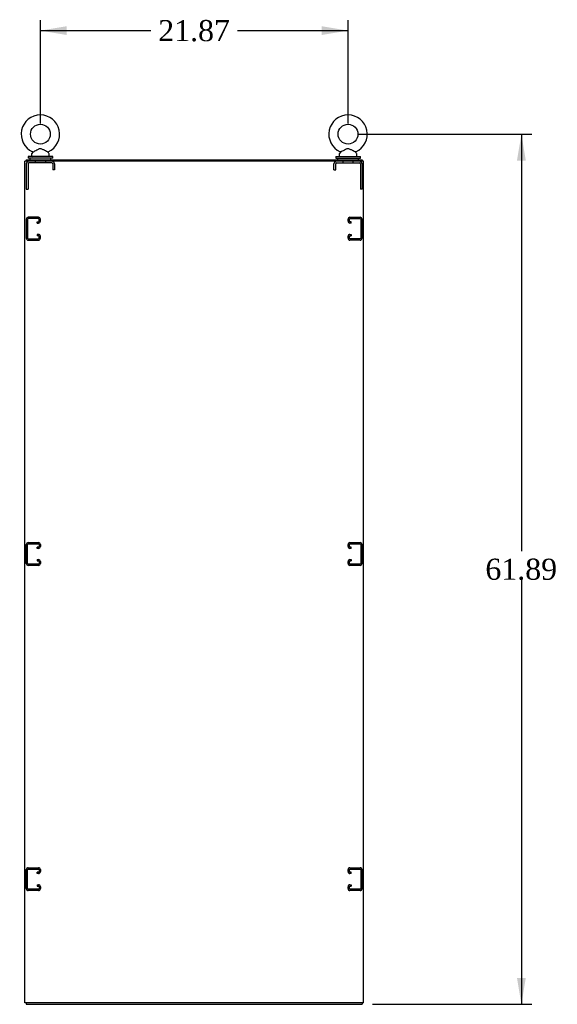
# Model space of a CAD drawing. Header units: inches. Extents: x 1 to 299, y -2 to 199.
# Tile 11 of 12: x 190 to 229, y 68 to 138. Entities that reach past the tile are written whole.
import ezdxf
from ezdxf.enums import TextEntityAlignment as Align
from ezdxf.lldxf.tags import DXFTag

# ---------------------------------------------------------------- set-up
doc = ezdxf.new("R2010")
doc.units = ezdxf.units.IN
doc.header["$MEASUREMENT"] = 0
for name, color, linetype in [('COM50677-2', 7, 'Continuous'), ('COM53964-1', 7, 'Continuous'), ('COM56670-1', 7, 'Continuous'), ('COM71209-1', 7, 'Continuous'), ('COM71210-1', 7, 'Continuous'), ('Default', 7, 'Continuous'), ('SCS86414', 7, 'Continuous'), ('WAF25377', 7, 'Continuous'), ('WAM254785', 7, 'Continuous')]:
    doc.layers.add(name, color=color, linetype=linetype)
doc.styles.add('SEACAD_Times_New_Roman', font='times.ttf')
tags = doc.linetypes.add('HIDDEN2', pattern=[0.1875, 0.125, -0.0625]).pattern_tags.tags
tags[6:7] = [DXFTag(74, 4), DXFTag(75, 0), DXFTag(340, '0'), DXFTag(46, 0.0), DXFTag(50, 0.0), DXFTag(44, 0.0), DXFTag(45, 0.0)]
tags[4:5] = [DXFTag(74, 4), DXFTag(75, 0), DXFTag(340, '0'), DXFTag(46, 0.0), DXFTag(50, 0.0), DXFTag(44, 0.0), DXFTag(45, 0.0)]
doc.dimstyles.new('HAMMOND_(STH_-_300x200)', dxfattribs={"dimtxt": 1.5, "dimasz": 1.875, "dimexe": 0.75, "dimexo": 0.75, "dimgap": 0.375, "dimtad": 0, "dimtih": 1, "dimtoh": 1, "dimzin": 0, "dimdsep": 46, "dimtxsty": 'SEACAD_Times_New_Roman', "dimblk1": '_SE_FILLED', "dimblk2": '_SE_FILLED', "dimsah": 1, "dimcen": 0.75, "dimadec": 0, "dimazin": 0, "dimtfac": 0.8, "dimtofl": 0, "dimtmove": 0, "dimatfit": 3, "dimfxl": 1, "dimtolj": 1, "dimtzin": 0, "dimarcsym": 0})

# ---------------------------------------------------------------- blocks, each defined once
blk = doc.blocks.new('SE5')
at = {"layer": 'COM50677-2', "color": 7, "linetype": 'HIDDEN2'}
for p, q in [((190.95, 127.844), (190.95, 126.029)), ((191.075, 127.844), (191.075, 126.029)), ((192.765, 127.904), (191.135, 127.904)), ((191.575, 128.029), (191.575, 127.904)), ((192.325, 127.904), (192.325, 128.029)), ((192.825, 127.844), (192.825, 127.404)), ((192.95, 127.844), (192.95, 127.404)), ((212.82, 127.404), (212.82, 127.844)), ((212.945, 127.404), (212.945, 127.844)), ((213.005, 127.904), (214.635, 127.904)), ((213.445, 128.029), (213.445, 127.904)), ((214.195, 127.904), (214.195, 128.029)), ((214.695, 127.844), (214.695, 126.029)), ((214.82, 127.844), (214.82, 126.029)), ((192.95, 127.404), (192.825, 127.404)), ((212.82, 127.404), (212.945, 127.404)), ((190.95, 126.029), (191.075, 126.029)), ((214.82, 126.029), (214.695, 126.029))]:
    blk.add_line(p, q, dxfattribs=at)
for centre, radius, start, end in [((191.135, 127.844), 0.185, 90, 180), ((191.135, 127.844), 0.06, 90, 180), ((192.765, 127.844), 0.185, 0, 90), ((192.765, 127.844), 0.06, 0, 90), ((213.005, 127.844), 0.185, 90, 180), ((213.005, 127.844), 0.06, 90, 180), ((214.635, 127.844), 0.185, 0, 90), ((214.635, 127.844), 0.06, 0, 90)]:
    blk.add_arc(centre, radius, start, end, dxfattribs=at)
at = {"layer": 'COM53964-1', "color": 7, "linetype": 'HIDDEN2'}
for p, q in [((191.812, 124.038), (191.088, 124.038)), ((213.958, 124.038), (214.682, 124.038)), ((190.95, 123.9), (190.95, 122.551)), ((191.045, 123.475), (190.95, 123.475)), ((191.045, 123.9), (191.045, 122.551)), ((191.812, 123.943), (191.088, 123.943)), ((191.729, 123.719), (191.812, 123.719)), ((191.729, 123.624), (191.729, 123.719)), ((191.729, 123.624), (191.812, 123.624)), ((191.855, 123.762), (191.855, 123.9)), ((191.95, 123.762), (191.95, 123.9)), ((213.82, 123.762), (213.82, 123.9)), ((213.915, 123.762), (213.915, 123.9)), ((213.958, 123.943), (214.682, 123.943)), ((214.041, 123.719), (213.958, 123.719)), ((214.041, 123.624), (213.958, 123.624)), ((214.041, 123.624), (214.041, 123.719)), ((214.725, 123.9), (214.725, 122.551)), ((214.82, 123.475), (214.725, 123.475)), ((214.82, 123.9), (214.82, 122.551)), ((190.95, 122.975), (191.045, 122.975)), ((191.812, 122.827), (191.729, 122.827)), ((191.729, 122.827), (191.729, 122.732)), ((191.812, 122.732), (191.729, 122.732)), ((191.855, 122.551), (191.855, 122.689)), ((191.95, 122.551), (191.95, 122.689)), ((213.82, 122.551), (213.82, 122.689)), ((213.915, 122.551), (213.915, 122.689)), ((213.958, 122.827), (214.041, 122.827)), ((213.958, 122.732), (214.041, 122.732)), ((214.041, 122.827), (214.041, 122.732)), ((214.725, 122.975), (214.82, 122.975)), ((191.088, 122.508), (191.812, 122.508)), ((191.088, 122.413), (191.812, 122.413)), ((214.682, 122.508), (213.958, 122.508)), ((214.682, 122.413), (213.958, 122.413)), ((191.088, 100.908), (191.812, 100.908)), ((213.958, 100.908), (214.682, 100.908)), ((190.95, 99.421), (190.95, 100.77)), ((191.045, 100.345), (190.95, 100.345)), ((191.045, 99.421), (191.045, 100.77)), ((191.088, 100.813), (191.812, 100.813)), ((191.812, 100.589), (191.729, 100.589)), ((191.729, 100.494), (191.729, 100.589)), ((191.812, 100.494), (191.729, 100.494)), ((191.855, 100.77), (191.855, 100.632)), ((191.95, 100.77), (191.95, 100.632)), ((213.82, 100.632), (213.82, 100.77)), ((213.915, 100.632), (213.915, 100.77)), ((213.958, 100.813), (214.682, 100.813)), ((214.041, 100.589), (213.958, 100.589)), ((214.041, 100.494), (213.958, 100.494)), ((214.041, 100.494), (214.041, 100.589)), ((214.725, 100.77), (214.725, 99.421)), ((214.82, 100.345), (214.725, 100.345)), ((214.82, 100.77), (214.82, 99.421)), ((190.95, 99.845), (191.045, 99.845)), ((191.729, 99.697), (191.812, 99.697)), ((191.729, 99.697), (191.729, 99.602)), ((191.729, 99.602), (191.812, 99.602)), ((191.855, 99.559), (191.855, 99.421)), ((191.95, 99.559), (191.95, 99.421)), ((213.82, 99.421), (213.82, 99.559)), ((213.915, 99.421), (213.915, 99.559)), ((213.958, 99.697), (214.041, 99.697)), ((213.958, 99.602), (214.041, 99.602)), ((214.041, 99.697), (214.041, 99.602)), ((214.725, 99.845), (214.82, 99.845)), ((191.812, 99.378), (191.088, 99.378)), ((191.812, 99.283), (191.088, 99.283)), ((214.682, 99.378), (213.958, 99.378)), ((214.682, 99.283), (213.958, 99.283)), ((191.088, 77.778), (191.812, 77.778)), ((213.958, 77.778), (214.682, 77.778)), ((190.95, 76.291), (190.95, 77.64)), ((191.045, 77.215), (190.95, 77.215)), ((191.045, 76.291), (191.045, 77.64)), ((191.088, 77.683), (191.812, 77.683)), ((191.812, 77.459), (191.729, 77.459)), ((191.729, 77.364), (191.729, 77.459)), ((191.812, 77.364), (191.729, 77.364)), ((191.855, 77.64), (191.855, 77.502)), ((191.95, 77.64), (191.95, 77.502)), ((213.82, 77.502), (213.82, 77.64)), ((213.915, 77.502), (213.915, 77.64)), ((213.958, 77.683), (214.682, 77.683)), ((214.041, 77.459), (213.958, 77.459)), ((214.041, 77.364), (213.958, 77.364)), ((214.041, 77.364), (214.041, 77.459)), ((214.725, 77.64), (214.725, 76.291)), ((214.82, 77.215), (214.725, 77.215)), ((214.82, 77.64), (214.82, 76.291)), ((190.95, 76.715), (191.045, 76.715)), ((191.729, 76.567), (191.812, 76.567)), ((191.729, 76.567), (191.729, 76.472)), ((191.729, 76.472), (191.812, 76.472)), ((191.855, 76.429), (191.855, 76.291)), ((191.95, 76.429), (191.95, 76.291)), ((213.82, 76.291), (213.82, 76.429)), ((213.915, 76.291), (213.915, 76.429)), ((213.958, 76.567), (214.041, 76.567)), ((213.958, 76.472), (214.041, 76.472)), ((214.041, 76.567), (214.041, 76.472)), ((214.725, 76.715), (214.82, 76.715)), ((191.812, 76.248), (191.088, 76.248)), ((191.812, 76.153), (191.088, 76.153)), ((214.682, 76.248), (213.958, 76.248)), ((214.682, 76.153), (213.958, 76.153))]:
    blk.add_line(p, q, dxfattribs=at)
for centre, radius, start, end in [((191.088, 123.9), 0.138, 90, 180), ((191.812, 123.9), 0.138, 0, 90), ((213.958, 123.9), 0.138, 90, 180), ((214.682, 123.9), 0.138, 0, 90), ((191.088, 123.9), 0.043, 90, 180), ((191.812, 123.9), 0.043, 0, 90), ((191.812, 123.762), 0.043, 270, 0), ((191.812, 123.762), 0.138, 270, 0), ((213.958, 123.762), 0.138, 180, 270), ((213.958, 123.9), 0.043, 90, 180), ((213.958, 123.762), 0.043, 180, 270), ((214.682, 123.9), 0.043, 0, 90), ((191.812, 122.689), 0.138, 0, 90), ((191.812, 122.689), 0.043, 0, 90), ((213.958, 122.689), 0.138, 90, 180), ((213.958, 122.689), 0.043, 90, 180), ((191.088, 122.551), 0.138, 180, 270), ((191.088, 122.551), 0.043, 180, 270), ((191.812, 122.551), 0.043, 270, 0), ((191.812, 122.551), 0.138, 270, 0), ((213.958, 122.551), 0.138, 180, 270), ((213.958, 122.551), 0.043, 180, 270), ((214.682, 122.551), 0.043, 270, 0), ((214.682, 122.551), 0.138, 270, 0), ((191.088, 100.77), 0.138, 90, 180), ((191.812, 100.77), 0.138, 0, 90), ((213.958, 100.77), 0.138, 90, 180), ((214.682, 100.77), 0.138, 0, 90), ((191.088, 100.77), 0.043, 90, 180), ((191.812, 100.77), 0.043, 0, 90), ((191.812, 100.632), 0.043, 270, 0), ((191.812, 100.632), 0.138, 270, 0), ((213.958, 100.632), 0.138, 180, 270), ((213.958, 100.77), 0.043, 90, 180), ((213.958, 100.632), 0.043, 180, 270), ((214.682, 100.77), 0.043, 0, 90), ((191.812, 99.559), 0.138, 0, 90), ((191.812, 99.559), 0.043, 0, 90), ((213.958, 99.559), 0.138, 90, 180), ((213.958, 99.559), 0.043, 90, 180), ((191.088, 99.421), 0.138, 180, 270), ((191.088, 99.421), 0.043, 180, 270), ((191.812, 99.421), 0.043, 270, 0), ((191.812, 99.421), 0.138, 270, 0), ((213.958, 99.421), 0.138, 180, 270), ((213.958, 99.421), 0.043, 180, 270), ((214.682, 99.421), 0.043, 270, 0), ((214.682, 99.421), 0.138, 270, 0), ((191.088, 77.64), 0.138, 90, 180), ((191.812, 77.64), 0.138, 0, 90), ((213.958, 77.64), 0.138, 90, 180), ((214.682, 77.64), 0.138, 0, 90), ((191.088, 77.64), 0.043, 90, 180), ((191.812, 77.64), 0.043, 0, 90), ((191.812, 77.502), 0.043, 270, 0), ((191.812, 77.502), 0.138, 270, 0), ((213.958, 77.502), 0.138, 180, 270), ((213.958, 77.64), 0.043, 90, 180), ((213.958, 77.502), 0.043, 180, 270), ((214.682, 77.64), 0.043, 0, 90), ((191.812, 76.429), 0.138, 0, 90), ((191.812, 76.429), 0.043, 0, 90), ((213.958, 76.429), 0.138, 90, 180), ((213.958, 76.429), 0.043, 90, 180), ((191.088, 76.291), 0.138, 180, 270), ((191.088, 76.291), 0.043, 180, 270), ((191.812, 76.291), 0.043, 270, 0), ((191.812, 76.291), 0.138, 270, 0), ((213.958, 76.291), 0.138, 180, 270), ((213.958, 76.291), 0.043, 180, 270), ((214.682, 76.291), 0.043, 270, 0), ((214.682, 76.291), 0.138, 270, 0)]:
    blk.add_arc(centre, radius, start, end, dxfattribs=at)
at = {"layer": 'COM56670-1', "color": 7, "linetype": 'Continuous'}
for p, q in [((190.95, 128.124), (214.82, 128.124)), ((190.95, 128.124), (190.95, 128.029)), ((214.82, 128.124), (214.82, 128.029))]:
    blk.add_line(p, q, dxfattribs=at)
at = {"layer": 'COM71209-1', "color": 7, "linetype": 'Continuous'}
for p, q in [((190.95, 68.159), (190.95, 68.064)), ((190.95, 68.064), (214.82, 68.064)), ((214.82, 68.159), (214.82, 68.064))]:
    blk.add_line(p, q, dxfattribs=at)
at = {"layer": 'COM71210-1', "color": 7, "linetype": 'Continuous'}
for p, q in [((190.998, 128.029), (190.855, 128.029)), ((190.855, 68.159), (190.855, 128.029)), ((214.772, 128.029), (190.998, 128.029)), ((214.915, 128.029), (214.772, 128.029)), ((214.915, 68.159), (214.915, 128.029)), ((190.998, 68.159), (190.855, 68.159)), ((214.772, 68.159), (190.998, 68.159)), ((214.915, 68.159), (214.772, 68.159))]:
    blk.add_line(p, q, dxfattribs=at)
at = {"layer": 'SCS86414', "color": 7, "linetype": 'Continuous'}
for p, q in [((191.325, 128.543), (191.325, 128.424)), ((191.405, 128.661), (191.339, 128.581)), ((192.561, 128.581), (192.496, 128.66)), ((192.575, 128.424), (192.575, 128.543)), ((213.195, 128.543), (213.195, 128.424)), ((213.275, 128.661), (213.209, 128.581)), ((214.431, 128.581), (214.366, 128.66)), ((214.445, 128.424), (214.445, 128.543))]:
    blk.add_line(p, q, dxfattribs=at)
for centre in [(191.95, 129.953), (213.82, 129.953)]:
    blk.add_circle(centre, 0.704, dxfattribs=at)
for centre, radius, start, end in [((191.95, 129.953), 1.367, 90, 245.97024), ((191.95, 129.953), 1.367, 293.99271, 90), ((213.82, 129.953), 1.367, 90, 245.97024), ((213.82, 129.953), 1.367, 293.99271, 90), ((191.385, 128.543), 0.06, 140.32138, 180), ((191.385, 128.424), 0.06, 180, 270), ((191.381, 128.678), 0.0292, 3.35912, 64.64024), ((192.521, 128.678), 0.03, 118.44732, 216.69379), ((192.515, 128.424), 0.06, 270, 0), ((192.515, 128.543), 0.06, 0, 39.67862), ((213.255, 128.543), 0.06, 140.32138, 180), ((213.255, 128.424), 0.06, 180, 270), ((213.251, 128.678), 0.0292, 3.35912, 64.64024), ((214.391, 128.678), 0.03, 118.44732, 216.69379), ((214.385, 128.424), 0.06, 270, 0), ((214.385, 128.543), 0.06, 0, 39.67862)]:
    blk.add_arc(centre, radius, start, end, dxfattribs=at)
for points in [[(192.497, 128.658), (192.497, 128.658), (192.479, 128.668), (192.415, 128.703), (192.368, 128.729), (192.291, 128.773), (192.263, 128.788), (192.208, 128.818), (192.18, 128.833), (192.123, 128.862), (192.093, 128.876), (192.032, 128.899), (192, 128.908), (191.936, 128.912), (191.903, 128.908), (191.84, 128.89), (191.81, 128.877), (191.722, 128.835), (191.667, 128.804), (191.561, 128.745), (191.51, 128.717), (191.434, 128.675), (191.408, 128.661), (191.403, 128.659), (191.403, 128.658), (191.403, 128.658)], [(214.367, 128.658), (214.367, 128.658), (214.349, 128.668), (214.285, 128.703), (214.238, 128.729), (214.161, 128.773), (214.133, 128.788), (214.078, 128.818), (214.05, 128.833), (213.993, 128.862), (213.963, 128.876), (213.902, 128.899), (213.87, 128.908), (213.806, 128.912), (213.773, 128.908), (213.71, 128.89), (213.68, 128.877), (213.592, 128.835), (213.537, 128.804), (213.431, 128.745), (213.38, 128.717), (213.304, 128.675), (213.278, 128.661), (213.273, 128.659), (213.273, 128.658), (213.273, 128.658)]]:
    blk.add_open_spline(points, degree=3, knots=[0.0683017, 0.0683017, 0.0683017, 0.0683017, 0.125, 0.125, 0.1875, 0.1875, 0.21875, 0.21875, 0.25, 0.25, 0.28125, 0.28125, 0.3125, 0.3125, 0.34375, 0.34375, 0.375, 0.375, 0.4375, 0.4375, 0.5, 0.5, 0.5625, 0.5625, 0.5685641, 0.5685641, 0.5685641, 0.5685641], dxfattribs=at)
at = {"layer": 'WAF25377', "color": 7, "linetype": 'Continuous'}
for p, q in [((192.825, 128.364), (191.075, 128.364)), ((191.075, 128.364), (191.075, 128.249)), ((192.825, 128.249), (191.075, 128.249)), ((192.825, 128.249), (192.825, 128.364)), ((212.945, 128.364), (214.695, 128.364)), ((212.945, 128.364), (212.945, 128.249)), ((212.945, 128.249), (214.695, 128.249)), ((214.695, 128.249), (214.695, 128.364))]:
    blk.add_line(p, q, dxfattribs=at)
at = {"layer": 'WAM254785', "color": 7, "linetype": 'Continuous'}
for p, q in [((191.2, 128.249), (191.2, 128.124)), ((192.7, 128.124), (192.7, 128.249)), ((213.07, 128.249), (213.07, 128.124)), ((214.57, 128.124), (214.57, 128.249))]:
    blk.add_line(p, q, dxfattribs=at)
blk = doc.blocks.new('DMBLK5129')
at = {"layer": 'Default', "linetype": 'Continuous'}
for points in [[(193.825, 137.629), (191.95, 137.316), (193.825, 137.004)], [(211.945, 137.629), (211.945, 137.004), (213.82, 137.316)]]:
    blk.add_hatch(color=7, dxfattribs=at).paths.add_polyline_path(points)
at = {"layer": 'Default', "color": 7, "linetype": 'Continuous'}
for p, q in [((191.95, 130.703), (191.95, 138.066)), ((213.82, 130.703), (213.82, 138.066)), ((191.95, 137.316), (199.801, 137.316)), ((205.969, 137.316), (213.82, 137.316))]:
    blk.add_line(p, q, dxfattribs=at)
at = {"layer": 'Default', "color": 7, "linetype": 'Continuous', "style": 'SEACAD_Times_New_Roman'}
blk.add_text('21.87', height=1.5, dxfattribs=at).set_placement((200.326, 138.066), align=Align.TOP_LEFT)
blk = doc.blocks.new('_SE_FILLED')
at = {"color": 0}
blk.add_line((0, 0), (-1, 0), dxfattribs=at)
blk.add_solid([(0, 0), (-1, -0.1665), (-1, 0.1665), (0, 0)], dxfattribs=at)
blk = doc.blocks.new('DMBLK5131')
at = {"layer": 'Default', "linetype": 'Continuous'}
for points in [[(226.457, 128.078), (226.145, 129.953), (225.832, 128.078)], [(226.457, 69.939), (225.832, 69.939), (226.145, 68.064)]]:
    blk.add_hatch(color=7, dxfattribs=at).paths.add_polyline_path(points)
at = {"layer": 'Default', "color": 7, "linetype": 'Continuous'}
for p, q in [((214.57, 129.953), (226.895, 129.953)), ((226.145, 129.953), (226.145, 100.283)), ((226.145, 98.258), (226.145, 68.064)), ((215.57, 68.064), (226.895, 68.064))]:
    blk.add_line(p, q, dxfattribs=at)
at = {"layer": 'Default', "color": 7, "linetype": 'Continuous', "style": 'SEACAD_Times_New_Roman'}
blk.add_text('61.89', height=1.5, dxfattribs=at).set_placement((223.585, 99.758), align=Align.TOP_LEFT)

msp = doc.modelspace()

# ---------------------------------------------------------------- block references
at = {"layer": 'Default'}
msp.add_blockref('SE5', (0, 0), dxfattribs=at)

# ---------------------------------------------------------------- dimensions: what is measured, and where the dimension line sits
at = {"layer": 'Default', "color": 7, "linetype": 'Continuous'}
for base, p1, p2, angle, picture, middle, dimtype in [((191.95, 137.316), (191.95, 129.953), (213.82, 129.953), 0, 'DMBLK5129', (202.885, 137.316), 161), ((226.145, 68.064), (213.82, 129.953), (214.82, 68.064), 90, 'DMBLK5131', (226.145, 99.008), 160)]:
    dim = msp.add_linear_dim(base=base, p1=p1, p2=p2, angle=angle, text='\\A1;<>', dimstyle='HAMMOND_(STH_-_300x200)', dxfattribs=at)
    dim.commit()
    dim.dimension.update_dxf_attribs({"geometry": picture, "text_midpoint": middle, "dimtype": dimtype})

doc.saveas('drawing.dxf')
